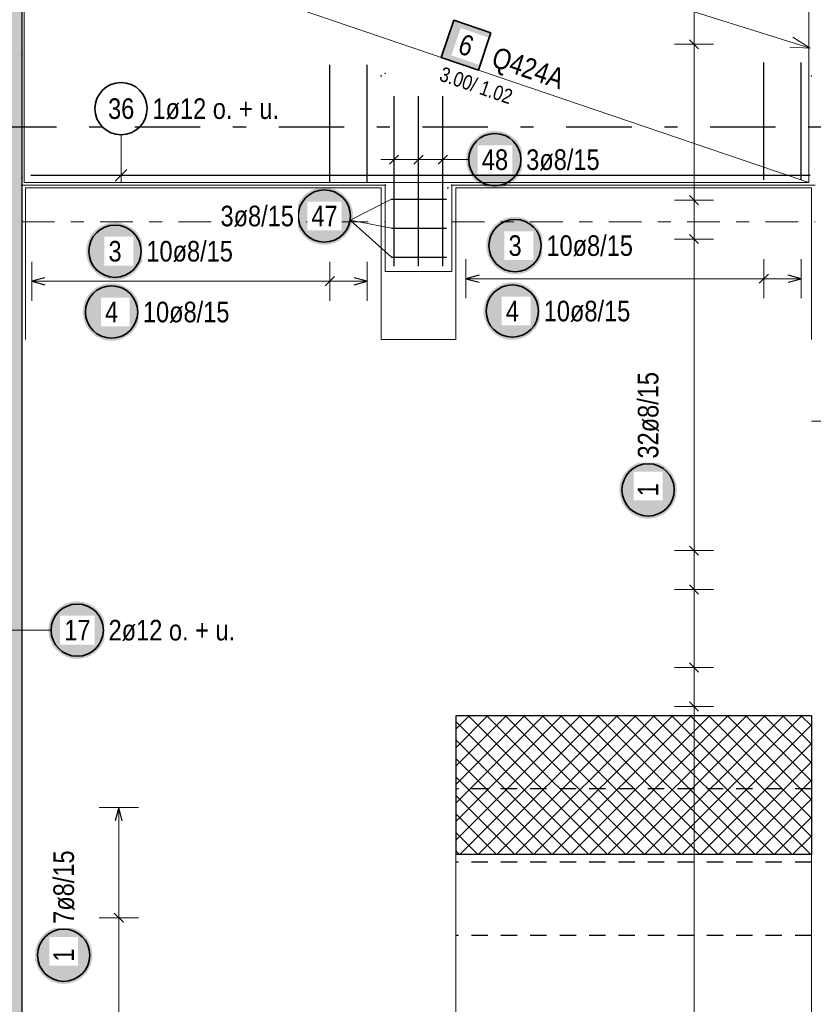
# Model space of a CAD drawing. Header units: millimetres. Extents: x -4 to 113, y -17 to 52.
# Tile 13 of 91: x 19.19 to 25.26, y 11.94 to 19.47. Entities that reach past the tile are written whole.
import ezdxf

# ---------------------------------------------------------------- set-up
doc = ezdxf.new("R2010")
doc.units = ezdxf.units.MM
for name, pattern in [('DASHDOT', [1, 0.5, -0.25, 0, -0.25]), ('DASHDOTX2', [2, 1, -0.5, 0, -0.5]), ('HIDDEN', [0.375, 0.25, -0.125])]:
    doc.linetypes.add(name, pattern=pattern)
for name, color, linetype, lineweight in [('Achsen', 7, 'Continuous', 20), ('Mattenbewehrung', 7, 'Continuous', 20), ('Schraffuren', 7, 'Continuous', 20), ('Stabstahl', 7, 'Continuous', 20)]:
    doc.layers.add(name, color=color, linetype=linetype, lineweight=lineweight)
doc.styles.add('Arial Narrow', font='ARIALN.TTF')

msp = doc.modelspace()

# ---------------------------------------------------------------- hatches: boundary and pattern name
at = {"lineweight": 25, "true_color": 0xffffff}
msp.add_hatch(color=7, dxfattribs=at).paths.add_polyline_path([(19.852157, 14.8), (19.852023, 14.807678), (19.851621, 14.815346), (19.850952, 14.822996), (19.850016, 14.830618), (19.848814, 14.838203), (19.847349, 14.845741), (19.845622, 14.853223), (19.843634, 14.86064), (19.841389, 14.867984), (19.838889, 14.875244), (19.836137, 14.882413), (19.833137, 14.889482), (19.829891, 14.896442), (19.826405, 14.903284), (19.822682, 14.91), (19.818727, 14.916582), (19.814545, 14.923022), (19.81014, 14.929313), (19.805519, 14.935446), (19.800686, 14.941413), (19.795649, 14.947209), (19.790411, 14.952825), (19.784982, 14.958255), (19.779365, 14.963492), (19.77357, 14.96853), (19.767602, 14.973362), (19.761469, 14.977984), (19.755179, 14.982388), (19.748739, 14.986571), (19.742157, 14.990526), (19.73544, 14.994248), (19.728598, 14.997735), (19.721639, 15.00098), (19.71457, 15.00398), (19.707401, 15.006732), (19.70014, 15.009232), (19.692797, 15.011478), (19.68538, 15.013465), (19.677897, 15.015192), (19.670359, 15.016658), (19.662775, 15.017859), (19.655153, 15.018795), (19.647503, 15.019464), (19.639835, 15.019866), (19.632157, 15.02), (19.624479, 15.019866), (19.61681, 15.019464), (19.60916, 15.018795), (19.601539, 15.017859), (19.593954, 15.016658), (19.586416, 15.015192), (19.578934, 15.013465), (19.571516, 15.011478), (19.564173, 15.009232), (19.556912, 15.006732), (19.549743, 15.00398), (19.542675, 15.00098), (19.535715, 14.997735), (19.528873, 14.994248), (19.522157, 14.990526), (19.515574, 14.986571), (19.509134, 14.982388), (19.502844, 14.977984), (19.496711, 14.973362), (19.490743, 14.96853), (19.484948, 14.963492), (19.479332, 14.958255), (19.473902, 14.952825), (19.468665, 14.947209), (19.463627, 14.941413), (19.458794, 14.935446), (19.454173, 14.929313), (19.449768, 14.923022), (19.445586, 14.916582), (19.441631, 14.91), (19.437908, 14.903284), (19.434422, 14.896442), (19.431177, 14.889482), (19.428176, 14.882413), (19.425424, 14.875244), (19.422924, 14.867984), (19.420679, 14.86064), (19.418692, 14.853223), (19.416964, 14.845741), (19.415499, 14.838203), (19.414298, 14.830618), (19.413362, 14.822996), (19.412693, 14.815346), (19.412291, 14.807678), (19.412157, 14.8), (19.412291, 14.792322), (19.412693, 14.784654), (19.413362, 14.777004), (19.414298, 14.769382), (19.415499, 14.761797), (19.416964, 14.754259), (19.418692, 14.746777), (19.420679, 14.73936), (19.422924, 14.732016), (19.425424, 14.724756), (19.428176, 14.717587), (19.431177, 14.710518), (19.434422, 14.703558), (19.437908, 14.696716), (19.441631, 14.69), (19.445586, 14.683418), (19.449768, 14.676978), (19.454173, 14.670687), (19.458794, 14.664554), (19.463627, 14.658587), (19.468665, 14.652791), (19.473902, 14.647175), (19.479332, 14.641745), (19.484948, 14.636508), (19.490743, 14.63147), (19.496711, 14.626638), (19.502844, 14.622016), (19.509134, 14.617612), (19.515574, 14.613429), (19.522157, 14.609474), (19.528873, 14.605752), (19.535715, 14.602265), (19.542675, 14.59902), (19.549743, 14.59602), (19.556912, 14.593268), (19.564173, 14.590768), (19.571516, 14.588522), (19.578934, 14.586535), (19.586416, 14.584808), (19.593954, 14.583342), (19.601539, 14.582141), (19.60916, 14.581205), (19.61681, 14.580536), (19.624479, 14.580134), (19.632157, 14.58), (19.639835, 14.580134), (19.647503, 14.580536), (19.655153, 14.581205), (19.662775, 14.582141), (19.670359, 14.583342), (19.677897, 14.584808), (19.68538, 14.586535), (19.692797, 14.588522), (19.70014, 14.590768), (19.707401, 14.593268), (19.71457, 14.59602), (19.721639, 14.59902), (19.728598, 14.602265), (19.73544, 14.605752), (19.742157, 14.609474), (19.748739, 14.613429), (19.755179, 14.617612), (19.761469, 14.622016), (19.767602, 14.626638), (19.77357, 14.63147), (19.779365, 14.636508), (19.784982, 14.641745), (19.790411, 14.647175), (19.795649, 14.652791), (19.800686, 14.658587), (19.805519, 14.664554), (19.81014, 14.670687), (19.814545, 14.676978), (19.818727, 14.683418), (19.822682, 14.69), (19.826405, 14.696716), (19.829891, 14.703558), (19.833137, 14.710518), (19.836137, 14.717587), (19.838889, 14.724756), (19.841389, 14.732016), (19.843634, 14.73936), (19.845622, 14.746777), (19.847349, 14.754259), (19.848814, 14.761797), (19.850016, 14.769382), (19.850952, 14.777004), (19.851621, 14.784654)])
at = {"layer": 'Mattenbewehrung', "lineweight": 18, "true_color": 0xffffff}
msp.add_hatch(color=7, dxfattribs=at).paths.add_polyline_path([(22.797088, 19.369686), (22.51312, 19.466444), (22.416362, 19.182475), (22.70033, 19.085718)])
at = {"layer": 'Schraffuren', "lineweight": 13, "true_color": 0xd7ffd7}
msp.add_hatch(color=254, dxfattribs=at).paths.add_polyline_path([(19.207245, 20.284677), (19.207245, 6.630202), (18.707245, 6.630202), (18.707245, 20.284677)])
at = {"layer": 'Schraffuren', "lineweight": 13}
h = msp.add_hatch(dxfattribs=at)
h.set_pattern_fill('FT', color=6, scale=0.01, angle=45, style=0, pattern_type=2)
h.set_pattern_definition([(45, (0, 0), (-0.07071068, 0.07071068), []), (135, (0, 0), (-0.07071068, -0.07071068), [])])
h.paths.add_polyline_path([(25.247346, 13.082538), (22.527346, 13.082538), (22.527346, 14.144676), (25.247346, 14.144676)])
at = {"layer": 'Stabstahl', "lineweight": 25, "true_color": 0xffffff}
for points in [[(23.046462, 18.4), (23.046328, 18.407678), (23.045927, 18.415346), (23.045257, 18.422996), (23.044321, 18.430618), (23.04312, 18.438203), (23.041655, 18.445741), (23.039928, 18.453223), (23.03794, 18.46064), (23.035695, 18.467984), (23.033195, 18.475244), (23.030443, 18.482413), (23.027442, 18.489482), (23.024197, 18.496442), (23.020711, 18.503284), (23.016988, 18.51), (23.013033, 18.516582), (23.008851, 18.523022), (23.004446, 18.529313), (22.999825, 18.535446), (22.994992, 18.541413), (22.989954, 18.547209), (22.984717, 18.552825), (22.979287, 18.558255), (22.973671, 18.563492), (22.967876, 18.56853), (22.961908, 18.573362), (22.955775, 18.577984), (22.949485, 18.582388), (22.943045, 18.586571), (22.936462, 18.590526), (22.929746, 18.594248), (22.922904, 18.597735), (22.915945, 18.60098), (22.908876, 18.60398), (22.901707, 18.606732), (22.894446, 18.609232), (22.887103, 18.611478), (22.879685, 18.613465), (22.872203, 18.615192), (22.864665, 18.616658), (22.857081, 18.617859), (22.849459, 18.618795), (22.841809, 18.619464), (22.83414, 18.619866), (22.826462, 18.62), (22.818785, 18.619866), (22.811116, 18.619464), (22.803466, 18.618795), (22.795844, 18.617859), (22.78826, 18.616658), (22.780722, 18.615192), (22.77324, 18.613465), (22.765822, 18.611478), (22.758479, 18.609232), (22.751218, 18.606732), (22.744049, 18.60398), (22.73698, 18.60098), (22.730021, 18.597735), (22.723179, 18.594248), (22.716462, 18.590526), (22.70988, 18.586571), (22.70344, 18.582388), (22.69715, 18.577984), (22.691017, 18.573362), (22.685049, 18.56853), (22.679254, 18.563492), (22.673638, 18.558255), (22.668208, 18.552825), (22.662971, 18.547209), (22.657933, 18.541413), (22.6531, 18.535446), (22.648479, 18.529313), (22.644074, 18.523022), (22.639892, 18.516582), (22.635937, 18.51), (22.632214, 18.503284), (22.628728, 18.496442), (22.625482, 18.489482), (22.622482, 18.482413), (22.61973, 18.475244), (22.61723, 18.467984), (22.614985, 18.46064), (22.612997, 18.453223), (22.61127, 18.445741), (22.609805, 18.438203), (22.608604, 18.430618), (22.607668, 18.422996), (22.606998, 18.415346), (22.606597, 18.407678), (22.606462, 18.4), (22.606597, 18.392322), (22.606998, 18.384654), (22.607668, 18.377004), (22.608604, 18.369382), (22.609805, 18.361797), (22.61127, 18.354259), (22.612997, 18.346777), (22.614985, 18.33936), (22.61723, 18.332016), (22.61973, 18.324756), (22.622482, 18.317587), (22.625482, 18.310518), (22.628728, 18.303558), (22.632214, 18.296716), (22.635937, 18.29), (22.639892, 18.283418), (22.644074, 18.276978), (22.648479, 18.270687), (22.6531, 18.264554), (22.657933, 18.258587), (22.662971, 18.252791), (22.668208, 18.247175), (22.673638, 18.241745), (22.679254, 18.236508), (22.685049, 18.23147), (22.691017, 18.226638), (22.69715, 18.222016), (22.70344, 18.217612), (22.70988, 18.213429), (22.716462, 18.209474), (22.723179, 18.205752), (22.730021, 18.202265), (22.73698, 18.19902), (22.744049, 18.19602), (22.751218, 18.193268), (22.758479, 18.190768), (22.765822, 18.188522), (22.77324, 18.186535), (22.780722, 18.184808), (22.78826, 18.183342), (22.795844, 18.182141), (22.803466, 18.181205), (22.811116, 18.180536), (22.818785, 18.180134), (22.826462, 18.18), (22.83414, 18.180134), (22.841809, 18.180536), (22.849459, 18.181205), (22.857081, 18.182141), (22.864665, 18.183342), (22.872203, 18.184808), (22.879685, 18.186535), (22.887103, 18.188522), (22.894446, 18.190768), (22.901707, 18.193268), (22.908876, 18.19602), (22.915945, 18.19902), (22.922904, 18.202265), (22.929746, 18.205752), (22.936462, 18.209474), (22.943045, 18.213429), (22.949485, 18.217612), (22.955775, 18.222016), (22.961908, 18.226638), (22.967876, 18.23147), (22.973671, 18.236508), (22.979287, 18.241745), (22.984717, 18.247175), (22.989954, 18.252791), (22.994992, 18.258587), (22.999825, 18.264554), (23.004446, 18.270687), (23.008851, 18.276978), (23.013033, 18.283418), (23.016988, 18.29), (23.020711, 18.296716), (23.024197, 18.303558), (23.027442, 18.310518), (23.030443, 18.317587), (23.033195, 18.324756), (23.035695, 18.332016), (23.03794, 18.33936), (23.039928, 18.346777), (23.041655, 18.354259), (23.04312, 18.361797), (23.044321, 18.369382), (23.045257, 18.377004), (23.045927, 18.384654)], [(21.742481, 17.968757), (21.742347, 17.976435), (21.741945, 17.984104), (21.741276, 17.991754), (21.74034, 17.999375), (21.739139, 18.00696), (21.737674, 18.014498), (21.735946, 18.02198), (21.733959, 18.029398), (21.731714, 18.036741), (21.729214, 18.044002), (21.726462, 18.051171), (21.723461, 18.058239), (21.720216, 18.065199), (21.71673, 18.072041), (21.713007, 18.078757), (21.709052, 18.08534), (21.704869, 18.09178), (21.700465, 18.09807), (21.695844, 18.104203), (21.691011, 18.110171), (21.685973, 18.115966), (21.680736, 18.121582), (21.675306, 18.127012), (21.66969, 18.132249), (21.663894, 18.137287), (21.657927, 18.14212), (21.651794, 18.146741), (21.645504, 18.151146), (21.639063, 18.155328), (21.632481, 18.159283), (21.625765, 18.163006), (21.618923, 18.166492), (21.611963, 18.169737), (21.604895, 18.172738), (21.597726, 18.17549), (21.590465, 18.17799), (21.583121, 18.180235), (21.575704, 18.182222), (21.568222, 18.18395), (21.560684, 18.185415), (21.553099, 18.186616), (21.545477, 18.187552), (21.537828, 18.188221), (21.530159, 18.188623), (21.522481, 18.188757), (21.514803, 18.188623), (21.507135, 18.188221), (21.499485, 18.187552), (21.491863, 18.186616), (21.484279, 18.185415), (21.476741, 18.18395), (21.469258, 18.182222), (21.461841, 18.180235), (21.454497, 18.17799), (21.447237, 18.17549), (21.440068, 18.172738), (21.432999, 18.169737), (21.42604, 18.166492), (21.419197, 18.163006), (21.412481, 18.159283), (21.405899, 18.155328), (21.399459, 18.151146), (21.393168, 18.146741), (21.387036, 18.14212), (21.381068, 18.137287), (21.375272, 18.132249), (21.369656, 18.127012), (21.364226, 18.121582), (21.358989, 18.115966), (21.353951, 18.110171), (21.349119, 18.104203), (21.344497, 18.09807), (21.340093, 18.09178), (21.335911, 18.08534), (21.331956, 18.078757), (21.328233, 18.072041), (21.324747, 18.065199), (21.321501, 18.058239), (21.318501, 18.051171), (21.315749, 18.044002), (21.313249, 18.036741), (21.311004, 18.029398), (21.309016, 18.02198), (21.307289, 18.014498), (21.305823, 18.00696), (21.304622, 17.999375), (21.303686, 17.991754), (21.303017, 17.984104), (21.302615, 17.976435), (21.302481, 17.968757), (21.302615, 17.961079), (21.303017, 17.953411), (21.303686, 17.945761), (21.304622, 17.938139), (21.305823, 17.930555), (21.307289, 17.923017), (21.309016, 17.915534), (21.311004, 17.908117), (21.313249, 17.900774), (21.315749, 17.893513), (21.318501, 17.886344), (21.321501, 17.879275), (21.324747, 17.872316), (21.328233, 17.865474), (21.331956, 17.858757), (21.335911, 17.852175), (21.340093, 17.845735), (21.344497, 17.839445), (21.349119, 17.833312), (21.353951, 17.827344), (21.358989, 17.821549), (21.364226, 17.815932), (21.369656, 17.810503), (21.375272, 17.805265), (21.381068, 17.800228), (21.387036, 17.795395), (21.393168, 17.790774), (21.399459, 17.786369), (21.405899, 17.782187), (21.412481, 17.778232), (21.419197, 17.774509), (21.42604, 17.771023), (21.432999, 17.767777), (21.440068, 17.764777), (21.447237, 17.762025), (21.454497, 17.759525), (21.461841, 17.75728), (21.469258, 17.755292), (21.476741, 17.753565), (21.484279, 17.7521), (21.491863, 17.750898), (21.499485, 17.749962), (21.507135, 17.749293), (21.514803, 17.748891), (21.522481, 17.748757), (21.530159, 17.748891), (21.537828, 17.749293), (21.545477, 17.749962), (21.553099, 17.750898), (21.560684, 17.7521), (21.568222, 17.753565), (21.575704, 17.755292), (21.583121, 17.75728), (21.590465, 17.759525), (21.597726, 17.762025), (21.604895, 17.764777), (21.611963, 17.767777), (21.618923, 17.771023), (21.625765, 17.774509), (21.632481, 17.778232), (21.639063, 17.782187), (21.645504, 17.786369), (21.651794, 17.790774), (21.657927, 17.795395), (21.663894, 17.800228), (21.66969, 17.805265), (21.675306, 17.810503), (21.680736, 17.815932), (21.685973, 17.821549), (21.691011, 17.827344), (21.695844, 17.833312), (21.700465, 17.839445), (21.704869, 17.845735), (21.709052, 17.852175), (21.713007, 17.858757), (21.71673, 17.865474), (21.720216, 17.872316), (21.723461, 17.879275), (21.726462, 17.886344), (21.729214, 17.893513), (21.731714, 17.900774), (21.733959, 17.908117), (21.735946, 17.915534), (21.737674, 17.923017), (21.739139, 17.930555), (21.74034, 17.938139), (21.741276, 17.945761), (21.741945, 17.953411)], [(23.200815, 17.742348), (23.200681, 17.750026), (23.200279, 17.757694), (23.19961, 17.765344), (23.198674, 17.772966), (23.197473, 17.78055), (23.196007, 17.788088), (23.19428, 17.79557), (23.192292, 17.802988), (23.190047, 17.810331), (23.187547, 17.817592), (23.184795, 17.824761), (23.181795, 17.83183), (23.17855, 17.838789), (23.175063, 17.845631), (23.17134, 17.852348), (23.167385, 17.85893), (23.163203, 17.86537), (23.158799, 17.87166), (23.154177, 17.877793), (23.149345, 17.883761), (23.144307, 17.889556), (23.13907, 17.895173), (23.13364, 17.900602), (23.128024, 17.90584), (23.122228, 17.910877), (23.11626, 17.91571), (23.110128, 17.920331), (23.103837, 17.924736), (23.097397, 17.928918), (23.090815, 17.932873), (23.084099, 17.936596), (23.077257, 17.940082), (23.070297, 17.943328), (23.063228, 17.946328), (23.056059, 17.94908), (23.048799, 17.95158), (23.041455, 17.953825), (23.034038, 17.955813), (23.026555, 17.95754), (23.019017, 17.959005), (23.011433, 17.960207), (23.003811, 17.961142), (22.996161, 17.961812), (22.988493, 17.962214), (22.980815, 17.962348), (22.973137, 17.962214), (22.965468, 17.961812), (22.957819, 17.961142), (22.950197, 17.960207), (22.942612, 17.959005), (22.935074, 17.95754), (22.927592, 17.955813), (22.920175, 17.953825), (22.912831, 17.95158), (22.90557, 17.94908), (22.898401, 17.946328), (22.891333, 17.943328), (22.884373, 17.940082), (22.877531, 17.936596), (22.870815, 17.932873), (22.864233, 17.928918), (22.857792, 17.924736), (22.851502, 17.920331), (22.845369, 17.91571), (22.839402, 17.910877), (22.833606, 17.90584), (22.82799, 17.900602), (22.82256, 17.895173), (22.817323, 17.889556), (22.812285, 17.883761), (22.807452, 17.877793), (22.802831, 17.87166), (22.798427, 17.86537), (22.794244, 17.85893), (22.790289, 17.852348), (22.786566, 17.845631), (22.78308, 17.838789), (22.779835, 17.83183), (22.776834, 17.824761), (22.774082, 17.817592), (22.771582, 17.810331), (22.769337, 17.802988), (22.76735, 17.79557), (22.765622, 17.788088), (22.764157, 17.78055), (22.762956, 17.772966), (22.76202, 17.765344), (22.761351, 17.757694), (22.760949, 17.750026), (22.760815, 17.742348), (22.760949, 17.73467), (22.761351, 17.727001), (22.76202, 17.719351), (22.762956, 17.71173), (22.764157, 17.704145), (22.765622, 17.696607), (22.76735, 17.689125), (22.769337, 17.681707), (22.771582, 17.674364), (22.774082, 17.667103), (22.776834, 17.659934), (22.779835, 17.652866), (22.78308, 17.645906), (22.786566, 17.639064), (22.790289, 17.632348), (22.794244, 17.625765), (22.798427, 17.619325), (22.802831, 17.613035), (22.807452, 17.606902), (22.812285, 17.600934), (22.817323, 17.595139), (22.82256, 17.589523), (22.82799, 17.584093), (22.833606, 17.578856), (22.839402, 17.573818), (22.845369, 17.568985), (22.851502, 17.564364), (22.857792, 17.559959), (22.864233, 17.555777), (22.870815, 17.551822), (22.877531, 17.548099), (22.884373, 17.544613), (22.891333, 17.541368), (22.898401, 17.538367), (22.90557, 17.535615), (22.912831, 17.533115), (22.920175, 17.53087), (22.927592, 17.528883), (22.935074, 17.527155), (22.942612, 17.52569), (22.950197, 17.524489), (22.957819, 17.523553), (22.965468, 17.522884), (22.973137, 17.522482), (22.980815, 17.522348), (22.988493, 17.522482), (22.996161, 17.522884), (23.003811, 17.523553), (23.011433, 17.524489), (23.019017, 17.52569), (23.026555, 17.527155), (23.034038, 17.528883), (23.041455, 17.53087), (23.048799, 17.533115), (23.056059, 17.535615), (23.063228, 17.538367), (23.070297, 17.541368), (23.077257, 17.544613), (23.084099, 17.548099), (23.090815, 17.551822), (23.097397, 17.555777), (23.103837, 17.559959), (23.110128, 17.564364), (23.11626, 17.568985), (23.122228, 17.573818), (23.128024, 17.578856), (23.13364, 17.584093), (23.13907, 17.589523), (23.144307, 17.595139), (23.149345, 17.600934), (23.154177, 17.606902), (23.158799, 17.613035), (23.163203, 17.619325), (23.167385, 17.625765), (23.17134, 17.632348), (23.175063, 17.639064), (23.17855, 17.645906), (23.181795, 17.652866), (23.184795, 17.659934), (23.187547, 17.667103), (23.190047, 17.674364), (23.192292, 17.681707), (23.19428, 17.689125), (23.196007, 17.696607), (23.197473, 17.704145), (23.198674, 17.71173), (23.19961, 17.719351), (23.200279, 17.727001)], [(20.141028, 17.699358), (20.140894, 17.707036), (20.140492, 17.714705), (20.139823, 17.722354), (20.138887, 17.729976), (20.137686, 17.737561), (20.13622, 17.745099), (20.134493, 17.752581), (20.132506, 17.759998), (20.13026, 17.767342), (20.12776, 17.774603), (20.125008, 17.781772), (20.122008, 17.78884), (20.118763, 17.7958), (20.115276, 17.802642), (20.111554, 17.809358), (20.107599, 17.81594), (20.103416, 17.822381), (20.099012, 17.828671), (20.09439, 17.834804), (20.089558, 17.840771), (20.08452, 17.846567), (20.079283, 17.852183), (20.073853, 17.857613), (20.068237, 17.86285), (20.062441, 17.867888), (20.056473, 17.87272), (20.050341, 17.877342), (20.04405, 17.881746), (20.03761, 17.885929), (20.031028, 17.889884), (20.024312, 17.893607), (20.01747, 17.897093), (20.01051, 17.900338), (20.003441, 17.903339), (19.996272, 17.90609), (19.989012, 17.908591), (19.981668, 17.910836), (19.974251, 17.912823), (19.966769, 17.914551), (19.959231, 17.916016), (19.951646, 17.917217), (19.944024, 17.918153), (19.936374, 17.918822), (19.928706, 17.919224), (19.921028, 17.919358), (19.91335, 17.919224), (19.905682, 17.918822), (19.898032, 17.918153), (19.89041, 17.917217), (19.882825, 17.916016), (19.875287, 17.914551), (19.867805, 17.912823), (19.860388, 17.910836), (19.853044, 17.908591), (19.845783, 17.90609), (19.838614, 17.903339), (19.831546, 17.900338), (19.824586, 17.897093), (19.817744, 17.893607), (19.811028, 17.889884), (19.804446, 17.885929), (19.798005, 17.881746), (19.791715, 17.877342), (19.785582, 17.87272), (19.779615, 17.867888), (19.773819, 17.86285), (19.768203, 17.857613), (19.762773, 17.852183), (19.757536, 17.846567), (19.752498, 17.840771), (19.747666, 17.834804), (19.743044, 17.828671), (19.73864, 17.822381), (19.734457, 17.81594), (19.730502, 17.809358), (19.726779, 17.802642), (19.723293, 17.7958), (19.720048, 17.78884), (19.717047, 17.781772), (19.714296, 17.774603), (19.711795, 17.767342), (19.70955, 17.759998), (19.707563, 17.752581), (19.705835, 17.745099), (19.70437, 17.737561), (19.703169, 17.729976), (19.702233, 17.722354), (19.701564, 17.714705), (19.701162, 17.707036), (19.701028, 17.699358), (19.701162, 17.69168), (19.701564, 17.684012), (19.702233, 17.676362), (19.703169, 17.66874), (19.70437, 17.661156), (19.705835, 17.653618), (19.707563, 17.646135), (19.70955, 17.638718), (19.711795, 17.631374), (19.714296, 17.624114), (19.717047, 17.616945), (19.720048, 17.609876), (19.723293, 17.602916), (19.726779, 17.596074), (19.730502, 17.589358), (19.734457, 17.582776), (19.73864, 17.576336), (19.743044, 17.570045), (19.747666, 17.563913), (19.752498, 17.557945), (19.757536, 17.552149), (19.762773, 17.546533), (19.768203, 17.541103), (19.773819, 17.535866), (19.779615, 17.530828), (19.785582, 17.525996), (19.791715, 17.521374), (19.798005, 17.51697), (19.804446, 17.512788), (19.811028, 17.508833), (19.817744, 17.50511), (19.824586, 17.501623), (19.831546, 17.498378), (19.838614, 17.495378), (19.845783, 17.492626), (19.853044, 17.490126), (19.860388, 17.487881), (19.867805, 17.485893), (19.875287, 17.484166), (19.882825, 17.4827), (19.89041, 17.481499), (19.898032, 17.480563), (19.905682, 17.479894), (19.91335, 17.479492), (19.921028, 17.479358), (19.928706, 17.479492), (19.936374, 17.479894), (19.944024, 17.480563), (19.951646, 17.481499), (19.959231, 17.4827), (19.966769, 17.484166), (19.974251, 17.485893), (19.981668, 17.487881), (19.989012, 17.490126), (19.996272, 17.492626), (20.003441, 17.495378), (20.01051, 17.498378), (20.01747, 17.501623), (20.024312, 17.50511), (20.031028, 17.508833), (20.03761, 17.512788), (20.04405, 17.51697), (20.050341, 17.521374), (20.056473, 17.525996), (20.062441, 17.530828), (20.068237, 17.535866), (20.073853, 17.541103), (20.079283, 17.546533), (20.08452, 17.552149), (20.089558, 17.557945), (20.09439, 17.563913), (20.099012, 17.570045), (20.103416, 17.576336), (20.107599, 17.582776), (20.111554, 17.589358), (20.115276, 17.596074), (20.118763, 17.602916), (20.122008, 17.609876), (20.125008, 17.616945), (20.12776, 17.624114), (20.13026, 17.631374), (20.132506, 17.638718), (20.134493, 17.646135), (20.13622, 17.653618), (20.137686, 17.661156), (20.138887, 17.66874), (20.139823, 17.676362), (20.140492, 17.684012)], [(24.218762, 15.873128), (24.218628, 15.880806), (24.218226, 15.888474), (24.217557, 15.896124), (24.216621, 15.903746), (24.21542, 15.91133), (24.213955, 15.918868), (24.212227, 15.926351), (24.21024, 15.933768), (24.207995, 15.941111), (24.205495, 15.948372), (24.202743, 15.955541), (24.199742, 15.96261), (24.196497, 15.969569), (24.193011, 15.976411), (24.189288, 15.983128), (24.185333, 15.98971), (24.18115, 15.99615), (24.176746, 16.002441), (24.172125, 16.008573), (24.167292, 16.014541), (24.162254, 16.020336), (24.157017, 16.025953), (24.151587, 16.031383), (24.145971, 16.03662), (24.140175, 16.041658), (24.134208, 16.04649), (24.128075, 16.051111), (24.121785, 16.055516), (24.115344, 16.059698), (24.108762, 16.063653), (24.102046, 16.067376), (24.095204, 16.070862), (24.088244, 16.074108), (24.081176, 16.077108), (24.074007, 16.07986), (24.066746, 16.08236), (24.059402, 16.084605), (24.051985, 16.086593), (24.044503, 16.08832), (24.036965, 16.089785), (24.02938, 16.090987), (24.021758, 16.091923), (24.014109, 16.092592), (24.00644, 16.092994), (23.998762, 16.093128), (23.991084, 16.092994), (23.983416, 16.092592), (23.975766, 16.091923), (23.968144, 16.090987), (23.96056, 16.089785), (23.953022, 16.08832), (23.945539, 16.086593), (23.938122, 16.084605), (23.930778, 16.08236), (23.923518, 16.07986), (23.916349, 16.077108), (23.90928, 16.074108), (23.902321, 16.070862), (23.895478, 16.067376), (23.888762, 16.063653), (23.88218, 16.059698), (23.87574, 16.055516), (23.869449, 16.051111), (23.863317, 16.04649), (23.857349, 16.041658), (23.851553, 16.03662), (23.845937, 16.031383), (23.840507, 16.025953), (23.83527, 16.020336), (23.830232, 16.014541), (23.8254, 16.008573), (23.820778, 16.002441), (23.816374, 15.99615), (23.812192, 15.98971), (23.808237, 15.983128), (23.804514, 15.976411), (23.801028, 15.969569), (23.797782, 15.96261), (23.794782, 15.955541), (23.79203, 15.948372), (23.78953, 15.941111), (23.787285, 15.933768), (23.785297, 15.926351), (23.78357, 15.918868), (23.782105, 15.91133), (23.780903, 15.903746), (23.779967, 15.896124), (23.779298, 15.888474), (23.778896, 15.880806), (23.778762, 15.873128), (23.778896, 15.86545), (23.779298, 15.857781), (23.779967, 15.850131), (23.780903, 15.84251), (23.782105, 15.834925), (23.78357, 15.827387), (23.785297, 15.819905), (23.787285, 15.812488), (23.78953, 15.805144), (23.79203, 15.797883), (23.794782, 15.790714), (23.797782, 15.783646), (23.801028, 15.776686), (23.804514, 15.769844), (23.808237, 15.763128), (23.812192, 15.756546), (23.816374, 15.750105), (23.820778, 15.743815), (23.8254, 15.737682), (23.830232, 15.731714), (23.83527, 15.725919), (23.840507, 15.720303), (23.845937, 15.714873), (23.851553, 15.709636), (23.857349, 15.704598), (23.863317, 15.699765), (23.869449, 15.695144), (23.87574, 15.690739), (23.88218, 15.686557), (23.888762, 15.682602), (23.895478, 15.678879), (23.902321, 15.675393), (23.90928, 15.672148), (23.916349, 15.669147), (23.923518, 15.666395), (23.930778, 15.663895), (23.938122, 15.66165), (23.945539, 15.659663), (23.953022, 15.657935), (23.96056, 15.65647), (23.968144, 15.655269), (23.975766, 15.654333), (23.983416, 15.653664), (23.991084, 15.653262), (23.998762, 15.653128), (24.00644, 15.653262), (24.014109, 15.653664), (24.021758, 15.654333), (24.02938, 15.655269), (24.036965, 15.65647), (24.044503, 15.657935), (24.051985, 15.659663), (24.059402, 15.66165), (24.066746, 15.663895), (24.074007, 15.666395), (24.081176, 15.669147), (24.088244, 15.672148), (24.095204, 15.675393), (24.102046, 15.678879), (24.108762, 15.682602), (24.115344, 15.686557), (24.121785, 15.690739), (24.128075, 15.695144), (24.134208, 15.699765), (24.140175, 15.704598), (24.145971, 15.709636), (24.151587, 15.714873), (24.157017, 15.720303), (24.162254, 15.725919), (24.167292, 15.731714), (24.172125, 15.737682), (24.176746, 15.743815), (24.18115, 15.750105), (24.185333, 15.756546), (24.189288, 15.763128), (24.193011, 15.769844), (24.196497, 15.776686), (24.199742, 15.783646), (24.202743, 15.790714), (24.205495, 15.797883), (24.207995, 15.805144), (24.21024, 15.812488), (24.212227, 15.819905), (24.213955, 15.827387), (24.21542, 15.834925), (24.216621, 15.84251), (24.217557, 15.850131), (24.218226, 15.857781)], [(19.74875, 12.312685), (19.748616, 12.320363), (19.748214, 12.328031), (19.747545, 12.335681), (19.746609, 12.343303), (19.745408, 12.350888), (19.743942, 12.358426), (19.742215, 12.365908), (19.740228, 12.373325), (19.737982, 12.380669), (19.735482, 12.387929), (19.73273, 12.395099), (19.72973, 12.402167), (19.726485, 12.409127), (19.722998, 12.415969), (19.719276, 12.422685), (19.715321, 12.429267), (19.711138, 12.435707), (19.706734, 12.441998), (19.702112, 12.448131), (19.69728, 12.454098), (19.692242, 12.459894), (19.687005, 12.46551), (19.681575, 12.47094), (19.675959, 12.476177), (19.670163, 12.481215), (19.664196, 12.486047), (19.658063, 12.490669), (19.651772, 12.495073), (19.645332, 12.499256), (19.63875, 12.503211), (19.632034, 12.506934), (19.625192, 12.51042), (19.618232, 12.513665), (19.611163, 12.516666), (19.603994, 12.519417), (19.596734, 12.521917), (19.58939, 12.524163), (19.581973, 12.52615), (19.574491, 12.527878), (19.566953, 12.529343), (19.559368, 12.530544), (19.551746, 12.53148), (19.544096, 12.532149), (19.536428, 12.532551), (19.52875, 12.532685), (19.521072, 12.532551), (19.513404, 12.532149), (19.505754, 12.53148), (19.498132, 12.530544), (19.490547, 12.529343), (19.483009, 12.527878), (19.475527, 12.52615), (19.46811, 12.524163), (19.460766, 12.521917), (19.453506, 12.519417), (19.446337, 12.516666), (19.439268, 12.513665), (19.432308, 12.51042), (19.425466, 12.506934), (19.41875, 12.503211), (19.412168, 12.499256), (19.405728, 12.495073), (19.399437, 12.490669), (19.393304, 12.486047), (19.387337, 12.481215), (19.381541, 12.476177), (19.375925, 12.47094), (19.370495, 12.46551), (19.365258, 12.459894), (19.36022, 12.454098), (19.355388, 12.448131), (19.350766, 12.441998), (19.346362, 12.435707), (19.342179, 12.429267), (19.338224, 12.422685), (19.334502, 12.415969), (19.331015, 12.409127), (19.32777, 12.402167), (19.32477, 12.395099), (19.322018, 12.387929), (19.319518, 12.380669), (19.317272, 12.373325), (19.315285, 12.365908), (19.313558, 12.358426), (19.312092, 12.350888), (19.310891, 12.343303), (19.309955, 12.335681), (19.309286, 12.328031), (19.308884, 12.320363), (19.30875, 12.312685), (19.308884, 12.305007), (19.309286, 12.297339), (19.309955, 12.289689), (19.310891, 12.282067), (19.312092, 12.274482), (19.313558, 12.266944), (19.315285, 12.259462), (19.317272, 12.252045), (19.319518, 12.244701), (19.322018, 12.237441), (19.32477, 12.230272), (19.32777, 12.223203), (19.331015, 12.216243), (19.334502, 12.209401), (19.338224, 12.202685), (19.342179, 12.196103), (19.346362, 12.189663), (19.350766, 12.183372), (19.355388, 12.17724), (19.36022, 12.171272), (19.365258, 12.165476), (19.370495, 12.15986), (19.375925, 12.15443), (19.381541, 12.149193), (19.387337, 12.144155), (19.393304, 12.139323), (19.399437, 12.134701), (19.405728, 12.130297), (19.412168, 12.126114), (19.41875, 12.122159), (19.425466, 12.118437), (19.432308, 12.11495), (19.439268, 12.111705), (19.446337, 12.108705), (19.453506, 12.105953), (19.460766, 12.103453), (19.46811, 12.101207), (19.475527, 12.09922), (19.483009, 12.097493), (19.490547, 12.096027), (19.498132, 12.094826), (19.505754, 12.09389), (19.513404, 12.093221), (19.521072, 12.092819), (19.52875, 12.092685), (19.536428, 12.092819), (19.544096, 12.093221), (19.551746, 12.09389), (19.559368, 12.094826), (19.566953, 12.096027), (19.574491, 12.097493), (19.581973, 12.09922), (19.58939, 12.101207), (19.596734, 12.103453), (19.603994, 12.105953), (19.611163, 12.108705), (19.618232, 12.111705), (19.625192, 12.11495), (19.632034, 12.118437), (19.63875, 12.122159), (19.645332, 12.126114), (19.651772, 12.130297), (19.658063, 12.134701), (19.664196, 12.139323), (19.670163, 12.144155), (19.675959, 12.149193), (19.681575, 12.15443), (19.687005, 12.15986), (19.692242, 12.165476), (19.69728, 12.171272), (19.702112, 12.17724), (19.706734, 12.183372), (19.711138, 12.189663), (19.715321, 12.196103), (19.719276, 12.202685), (19.722998, 12.209401), (19.726485, 12.216243), (19.72973, 12.223203), (19.73273, 12.230272), (19.735482, 12.237441), (19.737982, 12.244701), (19.740228, 12.252045), (19.742215, 12.259462), (19.743942, 12.266944), (19.745408, 12.274482), (19.746609, 12.282067), (19.747545, 12.289689), (19.748214, 12.297339)]]:
    msp.add_hatch(color=7, dxfattribs=at).paths.add_polyline_path(points)
at = {"layer": 'Stabstahl', "lineweight": 35, "true_color": 0xffffff}
for points in [[(20.114637, 17.234299), (20.114503, 17.241977), (20.114101, 17.249645), (20.113432, 17.257295), (20.112496, 17.264917), (20.111294, 17.272501), (20.109829, 17.280039), (20.108102, 17.287522), (20.106114, 17.294939), (20.103869, 17.302283), (20.101369, 17.309543), (20.098617, 17.316712), (20.095617, 17.323781), (20.092371, 17.330741), (20.088885, 17.337583), (20.085162, 17.344299), (20.081207, 17.350881), (20.077025, 17.357321), (20.072621, 17.363612), (20.067999, 17.369744), (20.063167, 17.375712), (20.058129, 17.381508), (20.052892, 17.387124), (20.047462, 17.392554), (20.041846, 17.397791), (20.03605, 17.402829), (20.030082, 17.407661), (20.02395, 17.412283), (20.017659, 17.416687), (20.011219, 17.420869), (20.004637, 17.424824), (19.997921, 17.428547), (19.991078, 17.432034), (19.984119, 17.435279), (19.97705, 17.438279), (19.969881, 17.441031), (19.962621, 17.443531), (19.955277, 17.445776), (19.94786, 17.447764), (19.940377, 17.449491), (19.932839, 17.450957), (19.925255, 17.452158), (19.917633, 17.453094), (19.909983, 17.453763), (19.902315, 17.454165), (19.894637, 17.454299), (19.886959, 17.454165), (19.87929, 17.453763), (19.871641, 17.453094), (19.864019, 17.452158), (19.856434, 17.450957), (19.848896, 17.449491), (19.841414, 17.447764), (19.833997, 17.445776), (19.826653, 17.443531), (19.819392, 17.441031), (19.812223, 17.438279), (19.805155, 17.435279), (19.798195, 17.432034), (19.791353, 17.428547), (19.784637, 17.424824), (19.778055, 17.420869), (19.771614, 17.416687), (19.765324, 17.412283), (19.759191, 17.407661), (19.753224, 17.402829), (19.747428, 17.397791), (19.741812, 17.392554), (19.736382, 17.387124), (19.731145, 17.381508), (19.726107, 17.375712), (19.721274, 17.369744), (19.716653, 17.363612), (19.712249, 17.357321), (19.708066, 17.350881), (19.704111, 17.344299), (19.700388, 17.337583), (19.696902, 17.330741), (19.693657, 17.323781), (19.690656, 17.316712), (19.687904, 17.309543), (19.685404, 17.302283), (19.683159, 17.294939), (19.681172, 17.287522), (19.679444, 17.280039), (19.677979, 17.272501), (19.676778, 17.264917), (19.675842, 17.257295), (19.675173, 17.249645), (19.674771, 17.241977), (19.674637, 17.234299), (19.674771, 17.226621), (19.675173, 17.218952), (19.675842, 17.211303), (19.676778, 17.203681), (19.677979, 17.196096), (19.679444, 17.188558), (19.681172, 17.181076), (19.683159, 17.173659), (19.685404, 17.166315), (19.687904, 17.159054), (19.690656, 17.151885), (19.693657, 17.144817), (19.696902, 17.137857), (19.700388, 17.131015), (19.704111, 17.124299), (19.708066, 17.117717), (19.712249, 17.111276), (19.716653, 17.104986), (19.721274, 17.098853), (19.726107, 17.092886), (19.731145, 17.08709), (19.736382, 17.081474), (19.741812, 17.076044), (19.747428, 17.070807), (19.753224, 17.065769), (19.759191, 17.060937), (19.765324, 17.056315), (19.771614, 17.051911), (19.778055, 17.047728), (19.784637, 17.043773), (19.791353, 17.04005), (19.798195, 17.036564), (19.805155, 17.033319), (19.812223, 17.030318), (19.819392, 17.027567), (19.826653, 17.025066), (19.833997, 17.022821), (19.841414, 17.020834), (19.848896, 17.019106), (19.856434, 17.017641), (19.864019, 17.01644), (19.871641, 17.015504), (19.87929, 17.014835), (19.886959, 17.014433), (19.894637, 17.014299), (19.902315, 17.014433), (19.909983, 17.014835), (19.917633, 17.015504), (19.925255, 17.01644), (19.932839, 17.017641), (19.940377, 17.019106), (19.94786, 17.020834), (19.955277, 17.022821), (19.962621, 17.025066), (19.969881, 17.027567), (19.97705, 17.030318), (19.984119, 17.033319), (19.991078, 17.036564), (19.997921, 17.04005), (20.004637, 17.043773), (20.011219, 17.047728), (20.017659, 17.051911), (20.02395, 17.056315), (20.030082, 17.060937), (20.03605, 17.065769), (20.041846, 17.070807), (20.047462, 17.076044), (20.052892, 17.081474), (20.058129, 17.08709), (20.063167, 17.092886), (20.067999, 17.098853), (20.072621, 17.104986), (20.077025, 17.111276), (20.081207, 17.117717), (20.085162, 17.124299), (20.088885, 17.131015), (20.092371, 17.137857), (20.095617, 17.144817), (20.098617, 17.151885), (20.101369, 17.159054), (20.103869, 17.166315), (20.106114, 17.173659), (20.108102, 17.181076), (20.109829, 17.188558), (20.111294, 17.196096), (20.112496, 17.203681), (20.113432, 17.211303), (20.114101, 17.218952)], [(23.180374, 17.241551), (23.18024, 17.249229), (23.179838, 17.256897), (23.179169, 17.264547), (23.178233, 17.272169), (23.177032, 17.279754), (23.175567, 17.287292), (23.173839, 17.294774), (23.171852, 17.302191), (23.169607, 17.309535), (23.167107, 17.316795), (23.164355, 17.323964), (23.161354, 17.331033), (23.158109, 17.337993), (23.154623, 17.344835), (23.1509, 17.351551), (23.146945, 17.358133), (23.142762, 17.364573), (23.138358, 17.370864), (23.133737, 17.376996), (23.128904, 17.382964), (23.123866, 17.38876), (23.118629, 17.394376), (23.113199, 17.399806), (23.107583, 17.405043), (23.101787, 17.410081), (23.09582, 17.414913), (23.089687, 17.419535), (23.083397, 17.423939), (23.076956, 17.428122), (23.070374, 17.432077), (23.063658, 17.435799), (23.056816, 17.439286), (23.049856, 17.442531), (23.042788, 17.445531), (23.035619, 17.448283), (23.028358, 17.450783), (23.021014, 17.453029), (23.013597, 17.455016), (23.006115, 17.456743), (22.998577, 17.458209), (22.990992, 17.45941), (22.98337, 17.460346), (22.975721, 17.461015), (22.968052, 17.461417), (22.960374, 17.461551), (22.952696, 17.461417), (22.945028, 17.461015), (22.937378, 17.460346), (22.929756, 17.45941), (22.922172, 17.458209), (22.914634, 17.456743), (22.907151, 17.455016), (22.899734, 17.453029), (22.89239, 17.450783), (22.88513, 17.448283), (22.877961, 17.445531), (22.870892, 17.442531), (22.863933, 17.439286), (22.85709, 17.435799), (22.850374, 17.432077), (22.843792, 17.428122), (22.837352, 17.423939), (22.831061, 17.419535), (22.824929, 17.414913), (22.818961, 17.410081), (22.813165, 17.405043), (22.807549, 17.399806), (22.802119, 17.394376), (22.796882, 17.38876), (22.791844, 17.382964), (22.787012, 17.376996), (22.78239, 17.370864), (22.777986, 17.364573), (22.773804, 17.358133), (22.769849, 17.351551), (22.766126, 17.344835), (22.762639, 17.337993), (22.759394, 17.331033), (22.756394, 17.323964), (22.753642, 17.316795), (22.751142, 17.309535), (22.748897, 17.302191), (22.746909, 17.294774), (22.745182, 17.287292), (22.743716, 17.279754), (22.742515, 17.272169), (22.741579, 17.264547), (22.74091, 17.256897), (22.740508, 17.249229), (22.740374, 17.241551), (22.740508, 17.233873), (22.74091, 17.226205), (22.741579, 17.218555), (22.742515, 17.210933), (22.743716, 17.203348), (22.745182, 17.19581), (22.746909, 17.188328), (22.748897, 17.180911), (22.751142, 17.173567), (22.753642, 17.166306), (22.756394, 17.159137), (22.759394, 17.152069), (22.762639, 17.145109), (22.766126, 17.138267), (22.769849, 17.131551), (22.773804, 17.124969), (22.777986, 17.118528), (22.78239, 17.112238), (22.787012, 17.106105), (22.791844, 17.100138), (22.796882, 17.094342), (22.802119, 17.088726), (22.807549, 17.083296), (22.813165, 17.078059), (22.818961, 17.073021), (22.824929, 17.068189), (22.831061, 17.063567), (22.837352, 17.059163), (22.843792, 17.05498), (22.850374, 17.051025), (22.85709, 17.047302), (22.863933, 17.043816), (22.870892, 17.040571), (22.877961, 17.03757), (22.88513, 17.034819), (22.89239, 17.032318), (22.899734, 17.030073), (22.907151, 17.028086), (22.914634, 17.026358), (22.922172, 17.024893), (22.929756, 17.023692), (22.937378, 17.022756), (22.945028, 17.022087), (22.952696, 17.021685), (22.960374, 17.021551), (22.968052, 17.021685), (22.975721, 17.022087), (22.98337, 17.022756), (22.990992, 17.023692), (22.998577, 17.024893), (23.006115, 17.026358), (23.013597, 17.028086), (23.021014, 17.030073), (23.028358, 17.032318), (23.035619, 17.034819), (23.042788, 17.03757), (23.049856, 17.040571), (23.056816, 17.043816), (23.063658, 17.047302), (23.070374, 17.051025), (23.076956, 17.05498), (23.083397, 17.059163), (23.089687, 17.063567), (23.09582, 17.068189), (23.101787, 17.073021), (23.107583, 17.078059), (23.113199, 17.083296), (23.118629, 17.088726), (23.123866, 17.094342), (23.128904, 17.100138), (23.133737, 17.106105), (23.138358, 17.112238), (23.142762, 17.118528), (23.146945, 17.124969), (23.1509, 17.131551), (23.154623, 17.138267), (23.158109, 17.145109), (23.161354, 17.152069), (23.164355, 17.159137), (23.167107, 17.166306), (23.169607, 17.173567), (23.171852, 17.180911), (23.173839, 17.188328), (23.175567, 17.19581), (23.177032, 17.203348), (23.178233, 17.210933), (23.179169, 17.218555), (23.179838, 17.226205)]]:
    msp.add_hatch(color=7, dxfattribs=at).paths.add_polyline_path(points)

# ---------------------------------------------------------------- linework, layer by layer
at = {"color": 3, "linetype": 'Continuous', "lineweight": 25}
for p, q in [((19.207346, 20.284677), (19.207346, 6.630202)), ((25.247346, 14.144676), (22.527346, 14.144676)), ((22.527346, 14.144676), (22.527346, 13.082538)), ((25.247346, 14.144676), (25.247346, 13.082538)), ((25.247346, 13.082538), (22.527346, 13.082538))]:
    msp.add_line(p, q, dxfattribs=at)
at = {"color": 5, "linetype": 'Continuous', "lineweight": 18, "ltscale": 0.5}
for p, q in [((19.967474, 18.590373), (19.967474, 18.230646)), ((25.247346, 16.4), (25.807346, 16.4)), ((19.237245, 14.8), (18.677245, 14.8)), ((19.432157, 14.8), (19.237245, 14.8))]:
    msp.add_line(p, q, dxfattribs=at)
at = {"color": 3, "linetype": 'Continuous', "lineweight": 25, "ltscale": 0.5}
msp.add_line((19.92328, 18.236452), (20.011668, 18.32484), dxfattribs=at)
at = {"color": 3, "linetype": 'HIDDEN', "lineweight": 25, "ltscale": 0.5}
for p, q in [((25.247346, 13.584676), (22.527346, 13.584676)), ((25.247346, 13.024676), (22.527346, 13.024676)), ((25.247346, 12.464676), (22.527346, 12.464676))]:
    msp.add_line(p, q, dxfattribs=at)
at = {"color": 7, "linetype": 'Continuous', "lineweight": 18}
for p, q in [((22.527346, 13.082538), (22.527346, 9.753069)), ((25.247346, 13.082538), (25.247346, 9.753069))]:
    msp.add_line(p, q, dxfattribs=at)
at = {"color": 2, "linetype": 'Continuous', "lineweight": 35, "ltscale": 0.5}
for centre in [(19.967474, 18.790373), (19.632157, 14.8)]:
    msp.add_circle(centre, 0.2, dxfattribs=at)
at = {"layer": 'Achsen', "color": 3, "linetype": 'DASHDOTX2', "lineweight": 25, "ltscale": 0.5}
msp.add_line((3.573324, 18.650196), (49.410516, 18.650196), dxfattribs=at)
at = {"layer": 'Mattenbewehrung', "color": 7, "linetype": 'Continuous', "lineweight": 18, "ltscale": 0.5}
for p, q in [((25.227345, 18.224679), (25.227345, 20.269152)), ((19.227138, 20.245166), (19.227343, 18.224679)), ((19.227343, 18.224679), (25.227345, 18.224679)), ((19.227343, 18.224679), (19.227343, 18.224679))]:
    msp.add_line(p, q, dxfattribs=at)
at = {"layer": 'Mattenbewehrung', "color": 2, "linetype": 'Continuous', "lineweight": 35, "ltscale": 0.5}
for p, q in [((22.51312, 19.466444), (22.416362, 19.182475)), ((22.797088, 19.369686), (22.51312, 19.466444)), ((22.70033, 19.085718), (22.797088, 19.369686)), ((22.416362, 19.182475), (22.70033, 19.085718))]:
    msp.add_line(p, q, dxfattribs=at)
at = {"layer": 'Schraffuren', "color": 5, "linetype": 'Continuous', "lineweight": 18}
for p, q in [((23.691939, 19.739657), (25.237693, 19.252763)), ((25.106698, 19.336164), (25.237693, 19.252763)), ((25.237693, 19.252763), (25.082547, 19.259493)), ((19.207346, 18.204676), (21.987346, 18.204676)), ((19.237346, 18.184676), (19.237346, 17.024676)), ((19.237346, 18.184676), (21.957346, 18.184676)), ((21.957346, 18.184676), (21.957346, 17.024676)), ((21.987346, 18.204676), (21.987346, 17.544677)), ((22.497346, 17.544677), (22.497346, 18.204676)), ((22.497346, 18.204676), (25.277346, 18.204676)), ((22.527447, 17.024676), (22.527447, 18.184676)), ((22.527447, 18.184676), (25.247447, 18.184676)), ((25.247447, 18.184676), (25.247447, 17.024676)), ((21.987346, 17.544677), (22.497346, 17.544677)), ((21.957346, 17.024676), (22.527447, 17.024676))]:
    msp.add_line(p, q, dxfattribs=at)
at = {"layer": 'Schraffuren', "color": 5, "linetype": 'DASHDOT', "lineweight": 18, "ltscale": 0.5}
for p, q in [((19.207346, 17.924676), (21.987346, 17.924676)), ((22.497346, 17.924676), (25.277346, 17.924676))]:
    msp.add_line(p, q, dxfattribs=at)
at = {"layer": 'Schraffuren', "color": 9, "linetype": 'Continuous', "lineweight": 0}
for centre in [(19.207245, 19.203234), (21.987245, 19.060794), (21.957245, 19.040592), (25.247346, 19.040592), (19.207245, 18.260646), (19.207346, 18.204878), (21.987346, 18.204878), (22.467447, 18.184676), (22.497346, 18.204878)]:
    msp.add_circle(centre, 0.00222, dxfattribs=at)
at = {"layer": 'Stabstahl', "color": 5, "linetype": 'Continuous', "lineweight": 18, "ltscale": 0.5}
for p, q in [((24.35, 10.938196), (24.35, 20.176664)), ((24.2, 19.282618), (24.5, 19.282618)), ((22.055347, 18.55), (22.055347, 18.25)), ((22.242346, 18.55), (22.242346, 18.25)), ((22.429346, 18.55), (22.429346, 18.25)), ((21.955347, 18.4), (22.529346, 18.4)), ((22.626462, 18.4), (22.529346, 18.4)), ((22.037346, 18.096676), (21.719843, 17.936381)), ((24.2, 18.090558), (24.5, 18.090558)), ((22.037346, 17.874677), (21.719843, 17.936381)), ((22.037346, 17.652677), (21.719843, 17.936381)), ((24.2, 17.792543), (24.5, 17.792543)), ((22.605348, 17.639352), (22.605348, 17.339352)), ((24.884453, 17.639352), (24.884453, 17.339352)), ((25.169341, 17.339352), (25.169341, 17.639352)), ((19.285348, 17.619352), (19.285348, 17.319352)), ((21.564453, 17.619352), (21.564453, 17.319352)), ((21.849341, 17.319352), (21.849341, 17.619352)), ((22.605348, 17.489352), (25.169341, 17.489352)), ((19.285348, 17.469352), (21.849341, 17.469352)), ((24.2, 15.408422), (24.5, 15.408422)), ((24.2, 15.110407), (24.5, 15.110407)), ((24.2, 14.514377), (24.5, 14.514377)), ((24.2, 14.216362), (24.5, 14.216362)), ((20.1, 13.441865), (19.8, 13.441865)), ((19.95, 13.441865), (19.95, 11.757876)), ((20.1, 12.59987), (19.8, 12.59987))]:
    msp.add_line(p, q, dxfattribs=at)
at = {"layer": 'Stabstahl', "color": 3, "linetype": 'Continuous', "lineweight": 25, "ltscale": 0.5}
for p, q in [((24.314645, 19.317974), (24.385355, 19.247263)), ((24.884453, 18.244676), (24.884453, 19.144676)), ((25.169341, 18.244676), (25.169341, 19.144676)), ((21.564453, 18.224676), (21.564453, 19.124676)), ((21.849341, 18.224676), (21.849341, 19.124676)), ((22.055347, 17.584677), (22.055347, 18.884677)), ((22.242346, 17.584677), (22.242346, 18.884677)), ((22.429346, 17.584677), (22.429346, 18.884677)), ((22.090702, 18.435355), (22.019991, 18.364645)), ((22.277702, 18.435355), (22.206991, 18.364645)), ((22.464702, 18.435355), (22.393991, 18.364645)), ((22.037346, 18.096676), (22.457346, 18.096676)), ((24.314645, 18.125913), (24.385355, 18.055203)), ((22.037346, 17.874677), (22.457346, 17.874677)), ((24.314645, 17.827898), (24.385355, 17.757188)), ((22.037346, 17.652677), (22.457346, 17.652677)), ((19.385348, 17.496147), (19.285348, 17.469352)), ((21.599809, 17.504708), (21.529098, 17.433997)), ((21.849341, 17.469352), (21.749341, 17.496147)), ((22.705348, 17.516147), (22.605348, 17.489352)), ((22.605348, 17.489352), (22.705348, 17.462557)), ((24.919809, 17.524708), (24.849098, 17.453997)), ((25.169341, 17.489352), (25.069341, 17.516147)), ((25.069341, 17.462557), (25.169341, 17.489352)), ((19.285348, 17.469352), (19.385348, 17.442557)), ((21.749341, 17.442557), (21.849341, 17.469352)), ((24.314645, 15.443778), (24.385355, 15.373067)), ((24.314645, 15.145762), (24.385355, 15.075052)), ((24.314645, 14.549732), (24.385355, 14.479022)), ((24.314645, 14.251717), (24.385355, 14.181006)), ((19.95, 13.441865), (19.923205, 13.341865)), ((19.976795, 13.341865), (19.95, 13.441865)), ((19.985355, 12.564515), (19.914645, 12.635226))]:
    msp.add_line(p, q, dxfattribs=at)
at = {"layer": 'Stabstahl', "color": 2, "linetype": 'Continuous', "lineweight": 35, "ltscale": 0.5}
for centre in [(22.826462, 18.4), (21.522481, 17.968757), (22.980815, 17.742348), (19.921028, 17.699358), (19.894637, 17.234299), (22.960374, 17.241551), (23.998762, 15.873128), (19.52875, 12.312685)]:
    msp.add_circle(centre, 0.2, dxfattribs=at)

# ---------------------------------------------------------------- texts
at = {"color": 2, "lineweight": 35, "char_height": 0.1575, "attachment_point": 1, "line_spacing_factor": 0.9, "style": 'Arial Narrow'}
for s, insert in [('36', (19.868249, 18.869123)), ('1ø12 o. + u.', (20.207474, 18.869123))]:
    msp.add_mtext(s, dxfattribs=dict(at, insert=insert))
at = {"layer": 'Stabstahl', "color": 2, "lineweight": 35, "char_height": 0.1575, "attachment_point": 1, "line_spacing_factor": 0.9, "style": 'Arial Narrow', "bg_fill": 3, "box_fill_scale": 1.2, "bg_fill_color": 256, "bg_fill_true_color": 13158600, "bg_fill_transparency": 0}
for insert in [(20.161028, 17.778108), (23.220815, 17.821098), (23.200374, 17.320301), (20.134637, 17.313049)]:
    msp.add_mtext('10ø8/15', dxfattribs=dict(at, insert=insert))

# ---------------------------------------------------------------- next in the draw order: texts
at = {"color": 2, "lineweight": 35, "char_height": 0.1575, "attachment_point": 1, "line_spacing_factor": 0.9, "style": 'Arial Narrow', "bg_fill": 3, "box_fill_scale": 1.2, "bg_fill_color": 256, "bg_fill_true_color": 13158600, "bg_fill_transparency": 0}
for s, insert in [('17', (19.532932, 14.87875)), ('2ø12 o. + u.', (19.872157, 14.87875))]:
    msp.add_mtext(s, dxfattribs=dict(at, insert=insert))
at = {"layer": 'Stabstahl', "color": 2, "lineweight": 35, "char_height": 0.1575, "attachment_point": 1, "line_spacing_factor": 0.9, "style": 'Arial Narrow', "bg_fill": 3, "box_fill_scale": 1.2, "bg_fill_color": 256, "bg_fill_true_color": 13158600, "bg_fill_transparency": 0}
for s, insert in [('48', (22.727237, 18.47875)), ('3ø8/15', (23.066462, 18.47875)), ('47', (21.423256, 18.047507)), ('3', (19.871415, 17.778108)), ('3', (22.931202, 17.821098)), ('4', (19.845024, 17.313049)), ('4', (22.910762, 17.320301))]:
    msp.add_mtext(s, dxfattribs=dict(at, insert=insert))
at = {"layer": 'Stabstahl', "color": 2, "lineweight": 35, "char_height": 0.1575, "attachment_point": 1, "rotation": 90, "line_spacing_factor": 0.9, "style": 'Arial Narrow', "bg_fill": 3, "box_fill_scale": 1.2, "bg_fill_color": 256, "bg_fill_true_color": 13158600, "bg_fill_transparency": 0}
for s, insert in [('32ø8/15', (23.920012, 16.113128)), ('1', (23.920012, 15.823515)), ('7ø8/15', (19.45, 12.552685)), ('1', (19.45, 12.263073))]:
    msp.add_mtext(s, dxfattribs=dict(at, insert=insert))

# ---------------------------------------------------------------- next in the draw order: linework, layer by layer
at = {"color": 3, "linetype": 'Continuous', "lineweight": 25, "ltscale": 0.5}
msp.add_line((19.277346, 18.280646), (25.237346, 18.280646), dxfattribs=at)
at = {"layer": 'Mattenbewehrung', "color": 7, "linetype": 'Continuous', "lineweight": 18, "ltscale": 0.5}
msp.add_line((25.227345, 18.224679), (19.227138, 20.269152), dxfattribs=at)

# ---------------------------------------------------------------- next in the draw order: texts
at = {"layer": 'Stabstahl', "color": 2, "lineweight": 35, "insert": (20.728081, 18.047507), "char_height": 0.1575, "attachment_point": 1, "line_spacing_factor": 0.9, "style": 'Arial Narrow', "bg_fill": 3, "box_fill_scale": 1.2, "bg_fill_color": 256, "bg_fill_true_color": 13158600, "bg_fill_transparency": 0}
msp.add_mtext('3ø8/15', dxfattribs=at)

# ---------------------------------------------------------------- next in the draw order: texts
at = {"layer": 'Mattenbewehrung', "color": 2, "lineweight": 35, "char_height": 0.1575, "attachment_point": 1, "rotation": 341.1842933, "line_spacing_factor": 0.9, "style": 'Arial Narrow', "bg_fill": 3, "box_fill_scale": 1.2, "bg_fill_color": 256, "bg_fill_true_color": 13158600, "bg_fill_transparency": 0}
for s, insert in [('6', (22.585163, 19.366624)), ('Q424A', (22.841472, 19.267405))]:
    msp.add_mtext(s, dxfattribs=dict(at, insert=insert))

# ---------------------------------------------------------------- next in the draw order: texts
at = {"layer": 'Mattenbewehrung', "color": 2, "lineweight": 35, "insert": (22.397011, 19.125682), "char_height": 0.1125, "attachment_point": 1, "rotation": 341.1842933, "line_spacing_factor": 0.9, "style": 'Arial Narrow', "bg_fill": 3, "box_fill_scale": 1.2, "bg_fill_color": 256, "bg_fill_true_color": 13158600, "bg_fill_transparency": 0}
msp.add_mtext(' 3.00/ 1.02', dxfattribs=at)

doc.saveas('drawing.dxf')
